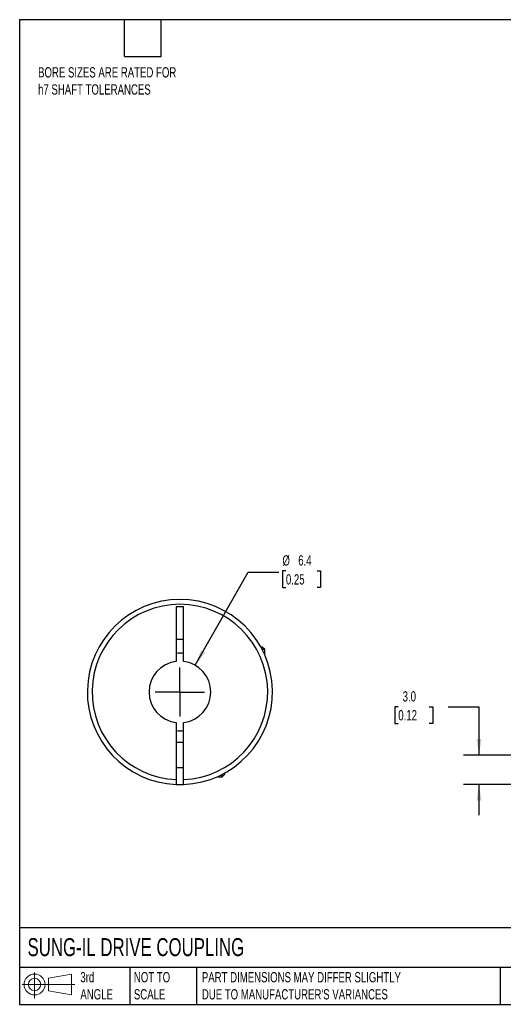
# Model space of a CAD drawing. Header units: millimetres. Extents: x 3 to 137, y 3 to 105.
# Tile 1 of 3: x 3 to 53, y 3 to 105. Entities that reach past the tile are written whole.
import ezdxf

# ---------------------------------------------------------------- set-up
doc = ezdxf.new("R2010")
doc.units = ezdxf.units.MM
doc.header["$LTSCALE"] = 0.5
doc.linetypes.add('SLD-Center', pattern=[19.05, 15.24, -1.27, 1.27, -1.27])
doc.linetypes.add('SLD-Solid', pattern=[0])
doc.layers.add('CENTER', color=40, linetype='SLD-Center')
doc.layers.add('SLD-DEFPOINTS', color=7, linetype='Continuous')
doc.layers.add('DIMENSIONS', color=140, linetype='SLD-Solid', lineweight=25)
doc.layers.add('TEXT', color=140, linetype='SLD-Solid', lineweight=25)
doc.styles.add('SLDTEXTSTYLE0', font='TXT', dxfattribs={"width": 0.7})
doc.dimstyles.new('SLDDIMSTYLE2', dxfattribs={"dimtxt": 1.079004, "dimasz": 1.651, "dimexe": 0, "dimexo": 0.0625, "dimgap": 0.269751, "dimtad": 0, "dimtih": 1, "dimtoh": 1, "dimdec": 1, "dimrnd": 1e-09, "dimzin": 4, "dimdsep": 46, "dimtxsty": 'SLDTEXTSTYLE0', "dimsah": 1, "dimcen": 0.09, "dimadec": 0, "dimazin": 1, "dimtfac": 1, "dimtdec": 1, "dimtmove": 0, "dimatfit": 0, "dimfxl": 0, "dimfrac": 2, "dimtolj": 1, "dimtzin": 12, "dimarcsym": 0})
doc.dimstyles.new('SLDDIMSTYLE6', dxfattribs={"dimtxt": 1.079004, "dimasz": 1.651, "dimexe": 0, "dimexo": 0.0625, "dimgap": 0.269751, "dimtad": 0, "dimtih": 1, "dimtoh": 1, "dimdec": 1, "dimrnd": 1e-09, "dimzin": 12, "dimdsep": 46, "dimtxsty": 'SLDTEXTSTYLE0', "dimsah": 1, "dimcen": 0, "dimadec": 0, "dimazin": 3, "dimtfac": 1, "dimtdec": 1, "dimtofl": 0, "dimtmove": 0, "dimatfit": 3, "dimfxl": 0, "dimfrac": 2, "dimtolj": 1, "dimtzin": 12, "dimarcsym": 0})

# ---------------------------------------------------------------- blocks, each defined once
blk = doc.blocks.new('Block11')
at = {"color": 7, "linetype": 'SLD-Solid', "lineweight": 18}
for p, q in [((1.29, 2.66), (1.29, 0)), ((2.74, 2.08), (5.09, 2.52)), ((2.74, 0.8), (2.74, 2.08)), ((5.09, 2.52), (5.09, 0.37)), ((0, 1.44), (5.44, 1.44)), ((2.74, 0.8), (5.09, 0.37))]:
    blk.add_line(p, q, dxfattribs=at)
for radius in [1.08, 0.643]:
    blk.add_circle((1.29, 1.44), radius, dxfattribs=at)
blk = doc.blocks.new('Block12')
at = {"layer": 'SLD-DEFPOINTS'}
blk.add_blockref('Block11', (0, 0), dxfattribs=at)
blk = doc.blocks.new('_D_2')
at = {"layer": 'DIMENSIONS'}
for p, q in [((42.22, 33.88), (41.86, 33.88)), ((41.86, 33.88), (41.86, 32.16)), ((45.42, 33.88), (45.79, 33.88)), ((45.79, 33.88), (45.79, 32.16)), ((47.37, 33.88), (50.54, 33.88)), ((50.54, 33.88), (50.54, 28.9)), ((41.86, 32.16), (42.22, 32.16)), ((45.79, 32.16), (45.42, 32.16)), ((59, 28.9), (48.96, 28.9)), ((56.4, 25.86), (48.96, 25.86)), ((50.54, 25.86), (50.54, 22.68))]:
    blk.add_line(p, q, dxfattribs=at)
for points in [[(50.54, 28.9), (50.8, 30.55), (50.29, 30.55)], [(50.54, 25.86), (50.29, 24.2), (50.8, 24.2)]]:
    blk.add_solid(points, dxfattribs=at)
at = {"layer": 'DIMENSIONS', "char_height": 1.058, "attachment_point": 1, "style": 'SLDTEXTSTYLE0'}
for s, insert in [('3.0', (42.67, 35.48)), ('0.12', (42.22, 33.53))]:
    blk.add_mtext(s, dxfattribs=dict(at, insert=insert))
blk = doc.blocks.new('_D_8')
at = {"layer": 'DIMENSIONS'}
for p, q in [((30.63, 47.9), (30.27, 47.9)), ((30.27, 47.9), (30.27, 46.19)), ((33.84, 47.9), (34.2, 47.9)), ((34.2, 47.9), (34.2, 46.19)), ((21.27, 38.16), (26.73, 47.75)), ((26.73, 47.75), (29.91, 47.75)), ((30.27, 46.19), (30.63, 46.19)), ((34.2, 46.19), (33.84, 46.19))]:
    blk.add_line(p, q, dxfattribs=at)
blk.add_solid([(21.27, 38.16), (22.31, 39.47), (21.87, 39.72)], dxfattribs=at)
at = {"layer": 'DIMENSIONS', "char_height": 1.058, "attachment_point": 1, "style": 'SLDTEXTSTYLE0'}
for s, insert in [('%%c', (30.27, 49.51)), ('6.4', (31.9, 49.51)), ('0.25', (30.63, 47.55))]:
    blk.add_mtext(s, dxfattribs=dict(at, insert=insert))
blk = doc.blocks.new('SW_CENTERMARKSYMBOL_3')
at = {"layer": 'CENTER', "color": 0}
for q in [(0, 2.54), (-2.54, 0), (0, -2.54), (2.54, 0)]:
    blk.add_line((0, 0), q, dxfattribs=at)

msp = doc.modelspace()

# ---------------------------------------------------------------- linework, layer by layer
for p, q in [((19.32, 44.2), (19.32, 38.55)), ((20.07, 44.2), (19.32, 44.2)), ((20.07, 38.55), (20.07, 44.2)), ((19.32, 40.85), (20.07, 40.85)), ((28.19, 40.03), (28.05, 40.03)), ((28.45, 39.77), (28.19, 40.03)), ((28.45, 39.77), (28.19, 39.77)), ((28.45, 39.22), (28.45, 39.77)), ((19.32, 32.25), (19.32, 26.36)), ((20.07, 26.36), (20.07, 32.25)), ((20.07, 30.2), (19.32, 30.2)), ((19.32, 27.6), (20.07, 27.6)), ((23.52, 26.65), (24.07, 26.65)), ((24.07, 26.65), (24.33, 26.91)), ((24.07, 26.65), (24.07, 26.91)), ((24.33, 26.91), (24.33, 27.05))]:
    msp.add_line(p, q)
at = {"flags": 128}
msp.add_lwpolyline([(19.32, 25.86), (19.7, 25.85), (20.07, 25.86)], dxfattribs=at)
for radius, start, end in [(9.55, 272.2504, 267.7496), (9.05, 272.3748, 267.6252), (4, 84.6206, 95.3794), (3.18, 96.7831, 263.2169), (3.18, 276.7831, 83.2169), (4, 264.6206, 275.3794)]:
    msp.add_arc((19.7, 35.4), radius, start, end)
for points in [[(19.32, 26.36), (19.32, 26.22), (19.32, 26.09), (19.32, 25.91), (19.32, 25.86), (19.32, 25.86)], [(20.07, 25.86), (20.07, 25.86), (20.07, 25.91), (20.07, 26.09), (20.07, 26.22), (20.07, 26.36)]]:
    msp.add_open_spline(points, degree=3, knots=[0, 0, 0, 0, 0.5, 0.5, 1, 1, 1, 1])
at = {"layer": 'TEXT'}
for p, q in [((3.17, 104.78), (136.52, 104.78)), ((3.17, 104.78), (3.17, 3.17)), ((13.97, 100.97), (13.97, 104.78)), ((17.78, 100.97), (17.78, 104.78)), ((13.97, 100.97), (17.78, 100.97)), ((136.52, 11.06), (3.17, 11.06)), ((136.52, 6.98), (3.17, 6.98)), ((14.52, 6.98), (14.52, 3.17)), ((21.42, 6.98), (21.42, 3.17)), ((52.74, 6.98), (52.74, 3.17)), ((3.17, 3.17), (136.52, 3.17))]:
    msp.add_line(p, q, dxfattribs=at)

# ---------------------------------------------------------------- block references
at = {"layer": 'CENTER'}
msp.add_blockref('SW_CENTERMARKSYMBOL_3', (19.7, 35.4), dxfattribs=at)
at = {"layer": 'SLD-DEFPOINTS'}
msp.add_blockref('Block12', (3.42, 3.78), dxfattribs=at)

# ---------------------------------------------------------------- texts
at = {"layer": 'TEXT', "attachment_point": 1, "style": 'SLDTEXTSTYLE0'}
for s, insert, char_height in [('BORE SIZES ARE RATED FOR^Jh7 SHAFT TOLERANCES', (5.07, 99.87), 1.0583), ('SUNG-IL DRIVE COUPLING', (3.98, 10), 1.8521), ('3rd^JANGLE', (9.43, 6.5), 1.058), ('NOT TO^JSCALE', (14.95, 6.5), 1.0583), ("PART DIMENSIONS MAY DIFFER SLIGHTLY ^JDUE TO MANUFACTURER'S VARIANCES", (21.96, 6.5), 1.0583)]:
    msp.add_mtext(s, dxfattribs=dict(at, insert=insert, char_height=char_height))

# ---------------------------------------------------------------- dimensions: what is measured, and where the dimension line sits
at = {"layer": 'DIMENSIONS'}
dim = msp.add_diameter_dim_2p(p1=(18.1269, 32.6391), p2=(21.2691, 38.1572), dimstyle='SLDDIMSTYLE6', dxfattribs=at)
dim.commit()
dim.dimension.update_dxf_attribs({"geometry": '_D_8', "text_midpoint": (32.2351, 47.7514), "dimtype": 163})
dim = msp.add_linear_dim(base=(50.54, 28.9), p1=(57.03, 25.86), p2=(59.63, 28.9), angle=90, dimstyle='SLDDIMSTYLE2', dxfattribs=at)
dim.commit()
dim.dimension.update_dxf_attribs({"geometry": '_D_2', "text_midpoint": (50.54, 33.88), "dimtype": 160})

doc.saveas('drawing.dxf')
